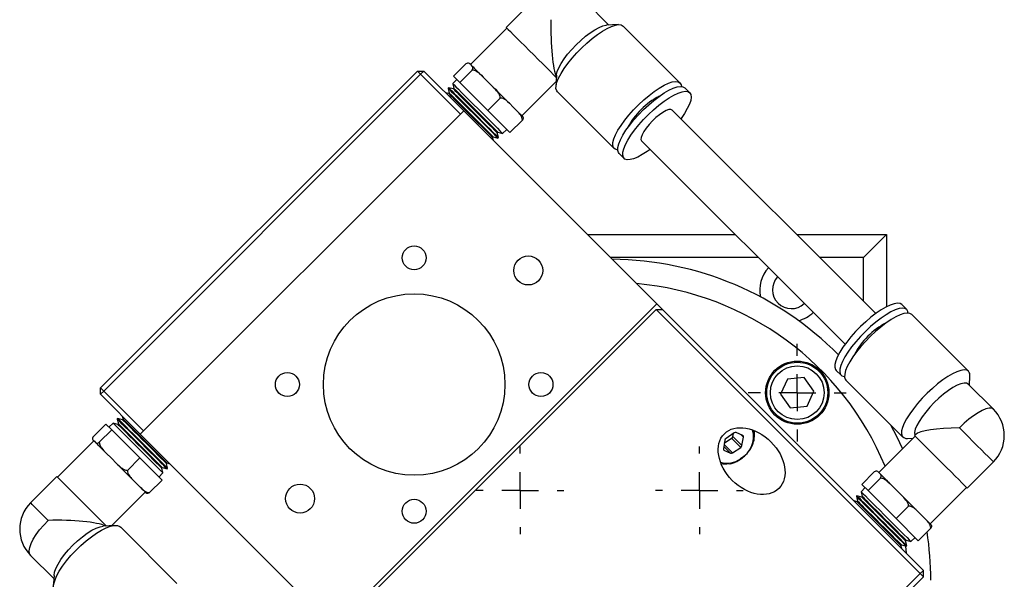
# Model space of a CAD drawing. Header units: inches. Extents: x 0.9 to 21.6, y 0.8 to 16.2.
# Tile 3 of 7: x 5.2 to 10.5, y 8.4 to 11.4. Entities that reach past the tile are written whole.
import ezdxf

# ---------------------------------------------------------------- set-up
doc = ezdxf.new("R2010")
doc.units = ezdxf.units.IN
doc.header["$MEASUREMENT"] = 0
doc.layers.add('SLD-0', color=7, linetype='Continuous')

# ---------------------------------------------------------------- blocks, each defined once
blk = doc.blocks.new('SW_CENTERMARKSYMBOL_5')
at = {"layer": 'SLD-0', "color": 0}
for p, q in [((0, 0.2), (0, 0.2378)), ((0, 0), (0, 0.1)), ((-0.2, 0), (-0.2378, 0)), ((0, 0), (-0.1, 0)), ((0, 0), (0, -0.1)), ((0, 0), (0.1, 0)), ((0.2, 0), (0.2378, 0)), ((0, -0.2), (0, -0.2378))]:
    blk.add_line(p, q, dxfattribs=at)
blk = doc.blocks.new('SW_CENTERMARKSYMBOL_8')
at = {"layer": 'SLD-0', "color": 0}
for p, q in [((0, 0.2), (0, 0.2654)), ((0, 0), (0, 0.1)), ((-0.2, 0), (-0.2654, 0)), ((0, 0), (-0.1, 0)), ((0, 0), (0, -0.1)), ((0, 0), (0.1, 0)), ((0.2, 0), (0.2654, 0)), ((0, -0.2), (0, -0.2654))]:
    blk.add_line(p, q, dxfattribs=at)
blk = doc.blocks.new('SW_CENTERMARKSYMBOL_10')
at = {"layer": 'SLD-0', "color": 0}
for p, q in [((0, 0.2), (0, 0.2378)), ((0, 0), (0, 0.1)), ((-0.2, 0), (-0.2378, 0)), ((0, 0), (-0.1, 0)), ((0, 0), (0, -0.1)), ((0, 0), (0.1, 0)), ((0.2, 0), (0.2378, 0)), ((0, -0.2), (0, -0.2378))]:
    blk.add_line(p, q, dxfattribs=at)

msp = doc.modelspace()

# ---------------------------------------------------------------- linework, layer by layer
at = {"color": 7, "linetype": 'Continuous', "lineweight": 25}
for p, q in [((7.9551, 11.4898), (7.8126, 11.3472)), ((8.3697, 11.3602), (8.2402, 11.4898)), ((7.8159, 11.3439), (7.6188, 11.1468)), ((8.4209, 11.3627), (8.3563, 11.3596)), ((8.7545, 11.0467), (8.4461, 11.3551)), ((5.6127, 9.3927), (7.331, 11.1109)), ((7.331, 11.1109), (7.3487, 11.0933)), ((7.331, 11.1109), (7.3664, 11.1109)), ((7.3487, 11.0933), (7.3664, 11.1109)), ((7.3664, 11.1109), (7.582, 10.8953)), ((7.5945, 11.1497), (7.5273, 11.0825)), ((7.6277, 11.1165), (7.5605, 11.0493)), ((7.6218, 11.1438), (7.6158, 11.1498)), ((7.6278, 11.1378), (7.6218, 11.1438)), ((7.3487, 11.0933), (5.6304, 9.375)), ((7.5644, 10.8776), (7.3487, 11.0933)), ((7.5447, 11.0651), (7.5224, 11.0428)), ((7.5605, 11.0493), (7.5273, 11.0825)), ((7.7148, 11.0508), (7.6873, 11.0783)), ((7.7423, 11.0233), (7.7148, 11.0508)), ((7.8972, 10.8684), (8.0837, 11.0549)), ((8.0853, 11.0886), (8.0822, 11.024)), ((7.5002, 11.0206), (7.4971, 11.0175)), ((7.4971, 11.0175), (7.5041, 10.9917)), ((7.526, 11.0136), (7.5002, 11.0206)), ((7.5224, 11.0428), (7.5293, 11.0169)), ((7.5293, 11.0169), (7.526, 11.0136)), ((7.7132, 10.8965), (7.5605, 11.0493)), ((8.0898, 10.9988), (8.3982, 10.6904)), ((8.8077, 10.9935), (8.7811, 11.0201)), ((7.5008, 10.9884), (7.4846, 10.9927)), ((7.5041, 10.9917), (7.5008, 10.9884)), ((7.7805, 10.9637), (7.7132, 10.8965)), ((7.582, 10.8953), (5.8284, 9.1416)), ((8.6289, 9.8484), (7.582, 10.8953)), ((7.8328, 10.7769), (7.7132, 10.8965)), ((7.851, 10.9146), (7.8295, 10.9362)), ((7.8725, 10.8931), (7.851, 10.9146)), ((9.8164, 9.7955), (8.713, 10.8989)), ((7.9001, 10.8441), (7.8328, 10.7769)), ((7.762, 10.7843), (7.7673, 10.7789)), ((7.7932, 10.772), (7.8155, 10.7943)), ((7.7388, 10.7504), (7.7421, 10.7537)), ((7.7431, 10.7342), (7.7388, 10.7504)), ((7.7421, 10.7537), (7.7679, 10.7467)), ((7.7587, 10.781), (7.764, 10.7757)), ((7.764, 10.7757), (7.7673, 10.7789)), ((7.771, 10.7498), (7.764, 10.7757)), ((7.7673, 10.7789), (7.7932, 10.772)), ((7.7679, 10.7467), (7.771, 10.7498)), ((8.546, 10.7318), (9.6494, 9.6285)), ((8.4248, 10.6638), (8.4514, 10.6372)), ((8.2528, 10.2245), (9.0534, 10.2245)), ((9.3874, 10.2245), (9.8742, 10.2245)), ((9.8742, 10.2245), (9.7492, 10.0995)), ((9.8742, 10.2245), (9.8742, 9.8319)), ((9.1784, 10.0995), (8.3778, 10.0995)), ((9.7492, 10.0995), (9.5124, 10.0995)), ((9.7492, 9.8628), (9.7492, 10.0995)), ((6.8753, 8.0948), (8.6289, 9.8484)), ((8.6602, 9.8171), (8.6289, 9.8484)), ((9.9843, 9.8169), (9.9577, 9.8435)), ((6.9066, 8.0988), (8.6248, 9.8171)), ((8.6248, 9.8171), (8.6602, 9.8171)), ((10.0574, 8.3845), (8.6248, 9.8171)), ((8.6602, 9.8171), (10.0751, 8.4022)), ((10.3193, 9.4819), (10.0109, 9.7904)), ((9.4284, 9.4487), (9.3379, 9.44)), ((9.4811, 9.3747), (9.4284, 9.4487)), ((9.6014, 9.4872), (9.628, 9.4606)), ((10.3244, 9.4055), (10.3269, 9.4567)), ((9.3379, 9.44), (9.3001, 9.3573)), ((9.6545, 9.434), (9.963, 9.1256)), ((10.454, 9.276), (10.3177, 9.4123)), ((5.6127, 9.3927), (5.6304, 9.375)), ((5.6127, 9.3573), (5.6127, 9.3927)), ((5.6127, 9.3573), (5.6304, 9.375)), ((5.8284, 9.1416), (5.6127, 9.3573)), ((5.6304, 9.375), (5.8461, 9.1593)), ((9.3001, 9.3573), (9.3529, 9.2833)), ((9.4434, 9.292), (9.4811, 9.3747)), ((9.3529, 9.2833), (9.4434, 9.292)), ((5.731, 9.2391), (5.7353, 9.2229)), ((5.5744, 9.1287), (5.6417, 9.196)), ((5.6417, 9.196), (5.6735, 9.1641)), ((5.6809, 9.2013), (5.6586, 9.179)), ((5.7068, 9.1943), (5.6809, 9.2013)), ((5.7061, 9.2265), (5.7031, 9.2235)), ((5.7031, 9.2235), (5.71, 9.1976)), ((5.732, 9.2196), (5.7061, 9.2265)), ((5.71, 9.1976), (5.7068, 9.1943)), ((5.7353, 9.2229), (5.732, 9.2196)), ((5.6062, 9.0969), (5.6735, 9.1641)), ((5.6735, 9.1641), (5.8258, 9.0118)), ((6.8753, 8.0948), (5.8284, 9.1416)), ((9.049, 9.1482), (9.0045, 9.1182)), ((9.0412, 9.128), (9.0442, 9.145)), ((9.0952, 9.1333), (9.059, 9.1499)), ((9.087, 9.137), (9.0987, 9.1254)), ((10.0297, 9.1301), (9.8326, 8.933)), ((10.0328, 9.1399), (10.0263, 9.1335)), ((5.5769, 9.1049), (5.3798, 8.9078)), ((5.5739, 9.1078), (5.5796, 9.1021)), ((5.5796, 9.1021), (5.5853, 9.0964)), ((8.998, 9.1087), (8.9897, 9.062)), ((8.992, 9.0749), (9.0293, 9.0375)), ((8.9937, 9.0849), (9.0394, 9.0392)), ((8.9949, 9.0916), (9.0346, 9.1184)), ((9.0346, 9.1184), (9.0838, 9.0692)), ((9.0412, 9.128), (9.0904, 9.0788)), ((9.0904, 9.0788), (9.0987, 9.1254)), ((9.9881, 9.118), (10.0191, 9.1195)), ((5.6443, 9.0374), (5.6717, 9.01)), ((8.9902, 9.0571), (8.9932, 9.0541)), ((8.9932, 9.0541), (9.0293, 9.0375)), ((9.0394, 9.0392), (9.0838, 9.0692)), ((5.6717, 9.01), (5.6991, 8.9826)), ((5.7586, 8.9446), (5.8258, 9.0118)), ((5.8258, 9.0118), (5.9464, 8.8913)), ((5.97, 8.9816), (5.9733, 8.9849)), ((5.9769, 8.9557), (5.97, 8.9816)), ((5.9733, 8.9849), (5.9895, 8.9806)), ((10.3114, 8.8484), (10.454, 8.9909)), ((5.9294, 8.9082), (5.9517, 8.9305)), ((5.9447, 8.9564), (5.948, 8.9596)), ((5.9517, 8.9305), (5.9447, 8.9564)), ((5.948, 8.9596), (5.9739, 8.9527)), ((5.9739, 8.9527), (5.9769, 8.9557)), ((9.8083, 8.9359), (9.7411, 8.8687)), ((9.8356, 8.93), (9.8296, 8.936)), ((9.8416, 8.9241), (9.8356, 8.93)), ((5.3764, 8.9111), (5.2339, 8.7686)), ((5.7865, 8.8953), (5.8081, 8.8736)), ((5.8081, 8.8736), (5.8298, 8.8519)), ((5.8791, 8.824), (5.9464, 8.8913)), ((9.7742, 8.8355), (9.7411, 8.8687)), ((9.8415, 8.9027), (9.7742, 8.8355)), ((9.9286, 8.8371), (9.9011, 8.8645)), ((5.6732, 8.6444), (5.8553, 8.8265)), ((9.7584, 8.8513), (9.7362, 8.829)), ((9.7362, 8.829), (9.7431, 8.8031)), ((9.927, 8.6827), (9.7742, 8.8355)), ((9.9561, 8.8096), (9.9286, 8.8371)), ((10.111, 8.6546), (10.3081, 8.8517)), ((9.7146, 8.7746), (9.6984, 8.7789)), ((9.7139, 8.8068), (9.7109, 8.8038)), ((9.7109, 8.8038), (9.7179, 8.7779)), ((9.7398, 8.7999), (9.7139, 8.8068)), ((9.7179, 8.7779), (9.7146, 8.7746)), ((9.7431, 8.8031), (9.7398, 8.7999)), ((9.9943, 8.7499), (9.927, 8.6827)), ((10.0648, 8.7009), (10.0432, 8.7224)), ((10.0466, 8.5631), (9.927, 8.6827)), ((10.0863, 8.6793), (10.0648, 8.7009)), ((5.6904, 8.6455), (5.6276, 8.6416)), ((6.0273, 8.3315), (5.7228, 8.636)), ((10.1139, 8.6303), (10.0466, 8.5631)), ((9.9778, 8.5619), (9.9811, 8.5652)), ((9.9847, 8.536), (9.9778, 8.5619)), ((9.9811, 8.5652), (10.007, 8.5582)), ((10.007, 8.5582), (10.0292, 8.5805)), ((9.9525, 8.5366), (9.9558, 8.5399)), ((9.9569, 8.5204), (9.9525, 8.5366)), ((9.9558, 8.5399), (9.9817, 8.533)), ((9.9826, 8.4947), (9.9786, 8.5338)), ((9.9817, 8.533), (9.9847, 8.536)), ((5.2339, 8.4835), (5.3598, 8.3576)), ((8.3392, 6.6662), (10.0574, 8.3845)), ((10.0574, 8.3845), (10.0751, 8.4022)), ((10.0574, 8.3845), (10.0751, 8.3668)), ((10.0751, 8.3668), (10.0751, 8.4022)), ((5.3609, 8.3748), (5.357, 8.312)), ((10.0751, 8.3668), (8.3568, 6.6486))]:
    msp.add_line(p, q, dxfattribs=at)
at = {"color": 7, "linetype": 'Continuous', "lineweight": 25, "flags": 128}
for points in [[(7.8126, 11.3472), (7.8127, 11.3471), (7.8161, 11.3437), (7.8237, 11.3362), (7.8352, 11.3246), (7.8505, 11.3094), (7.8688, 11.291), (7.8899, 11.27), (7.9129, 11.247), (7.9371, 11.2227), (7.962, 11.1979), (7.9866, 11.1732), (8.0102, 11.1496), (8.0322, 11.1276), (8.0519, 11.1079), (8.0686, 11.0912), (8.0818, 11.078), (8.0846, 11.0752)], [(8.0898, 10.9988), (8.0862, 11.0034), (8.0824, 11.0155), (8.0829, 11.0314), (8.0878, 11.0508), (8.0969, 11.0731), (8.11, 11.0978), (8.1268, 11.1244), (8.1469, 11.1523), (8.1698, 11.1807), (8.195, 11.209), (8.222, 11.2366), (8.25, 11.2627), (8.2785, 11.2869), (8.3067, 11.3085), (8.3339, 11.327), (8.3597, 11.342), (8.3833, 11.3531), (8.4042, 11.3601), (8.4219, 11.3628), (8.436, 11.3611), (8.4461, 11.3551), (8.4461, 11.3551)], [(8.0853, 11.0886), (8.0855, 11.0915), (8.0893, 11.1087), (8.0976, 11.129), (8.1099, 11.1517), (8.126, 11.1763), (8.1455, 11.2019), (8.1675, 11.2278), (8.1917, 11.2532), (8.217, 11.2773), (8.243, 11.2994), (8.2686, 11.3188), (8.2932, 11.335), (8.3159, 11.3473), (8.3362, 11.3556), (8.3534, 11.3594), (8.3563, 11.3596)], [(7.6278, 11.1378), (7.6327, 11.1329), (7.6385, 11.1271), (7.645, 11.1206), (7.6522, 11.1134), (7.6601, 11.1055), (7.6686, 11.097), (7.6777, 11.0879), (7.6873, 11.0783)], [(8.4172, 10.6828), (8.4149, 10.683), (8.4028, 10.6869), (8.3947, 10.6949), (8.3908, 10.7071), (8.3914, 10.723), (8.3962, 10.7424), (8.4053, 10.7647), (8.4184, 10.7894), (8.4352, 10.816), (8.4553, 10.8438), (8.4782, 10.8723), (8.5035, 10.9006), (8.5304, 10.9281), (8.5584, 10.9543), (8.5869, 10.9785), (8.6151, 11.0001), (8.6424, 11.0186), (8.6681, 11.0335), (8.6917, 11.0447), (8.7126, 11.0516), (8.7303, 11.0543), (8.7444, 11.0527), (8.7545, 11.0467), (8.7545, 11.0467)], [(7.4971, 11.0175), (7.4986, 11.0161), (7.5043, 11.0104), (7.5142, 11.0005), (7.5278, 10.9869), (7.5448, 10.9699), (7.5646, 10.95), (7.5866, 10.928), (7.6101, 10.9046), (7.6343, 10.8804), (7.6585, 10.8562), (7.6818, 10.8329), (7.7035, 10.8112), (7.723, 10.7917), (7.7395, 10.7752), (7.7526, 10.7621), (7.7619, 10.7528)], [(7.5002, 11.0206), (7.5016, 11.0191), (7.5074, 11.0134), (7.5172, 11.0036), (7.5308, 10.9899), (7.5478, 10.9729), (7.5677, 10.9531), (7.5897, 10.9311), (7.6132, 10.9076), (7.6374, 10.8834), (7.6615, 10.8592), (7.6848, 10.8359), (7.7065, 10.8142), (7.726, 10.7947), (7.7425, 10.7782), (7.7556, 10.7651), (7.7649, 10.7559)], [(7.5224, 11.0428), (7.5239, 11.0413), (7.5296, 11.0356), (7.5394, 11.0258), (7.553, 11.0121), (7.5701, 10.9951), (7.5899, 10.9753), (7.6119, 10.9533), (7.6354, 10.9298), (7.6596, 10.9056), (7.6837, 10.8815), (7.707, 10.8581), (7.7288, 10.8364), (7.7482, 10.817), (7.7648, 10.8004), (7.7779, 10.7873), (7.7871, 10.7781)], [(7.526, 11.0136), (7.5279, 11.0118), (7.5339, 11.0058), (7.544, 10.9957), (7.5577, 10.982), (7.5745, 10.9651), (7.594, 10.9457), (7.6152, 10.9245), (7.6376, 10.9021), (7.6602, 10.8795), (7.6822, 10.8575), (7.7029, 10.8367), (7.7216, 10.8181), (7.7374, 10.8023), (7.7499, 10.7897), (7.7587, 10.781)], [(7.5293, 11.0169), (7.5311, 11.0151), (7.5372, 11.0091), (7.5472, 10.999), (7.561, 10.9853), (7.5778, 10.9684), (7.5972, 10.949), (7.6185, 10.9277), (7.6408, 10.9054), (7.6634, 10.8828), (7.6855, 10.8607), (7.7062, 10.84), (7.7248, 10.8214), (7.7407, 10.8055), (7.7532, 10.793), (7.762, 10.7843)], [(7.7423, 11.0233), (7.7536, 11.012), (7.7649, 11.0007), (7.7762, 10.9894), (7.7874, 10.9783), (7.7983, 10.9673), (7.8091, 10.9566), (7.8195, 10.9462), (7.8295, 10.9362)], [(8.4248, 10.6638), (8.4213, 10.6683), (8.4174, 10.6805), (8.4179, 10.6964), (8.4228, 10.7158), (8.4319, 10.7381), (8.445, 10.7628), (8.4618, 10.7894), (8.4819, 10.8173), (8.5048, 10.8457), (8.53, 10.874), (8.557, 10.9016), (8.585, 10.9277), (8.6135, 10.9519), (8.6417, 10.9735), (8.6689, 10.992), (8.6947, 11.0069), (8.7183, 11.0181), (8.7392, 11.0251), (8.7569, 11.0278), (8.771, 11.0261), (8.7811, 11.0201), (8.7811, 11.0201)], [(8.5927, 10.6852), (8.577, 10.6742), (8.5504, 10.6574), (8.5257, 10.6443), (8.5034, 10.6352), (8.484, 10.6304), (8.4681, 10.6298), (8.4559, 10.6337), (8.4478, 10.6418), (8.444, 10.6539), (8.4445, 10.6699), (8.4494, 10.6892), (8.4585, 10.7115), (8.4716, 10.7363), (8.4884, 10.7628), (8.5085, 10.7907), (8.5314, 10.8191), (8.5566, 10.8474), (8.5836, 10.875), (8.6116, 10.9011), (8.64, 10.9253), (8.6682, 10.9469), (8.6955, 10.9654), (8.7213, 10.9804), (8.7449, 10.9915), (8.7658, 10.9985), (8.7835, 11.0012), (8.7975, 10.9995), (8.8077, 10.9935), (8.8077, 10.9935)], [(8.7545, 11.0467), (8.7605, 11.0366), (8.7621, 11.0277)], [(7.5008, 10.9884), (7.5026, 10.9866), (7.5087, 10.9805), (7.5187, 10.9705), (7.5324, 10.9568), (7.5493, 10.9399), (7.5687, 10.9205), (7.59, 10.8992), (7.6123, 10.8769), (7.6349, 10.8543), (7.657, 10.8322), (7.6777, 10.8115), (7.6963, 10.7929), (7.7122, 10.777), (7.7247, 10.7645), (7.7334, 10.7557)], [(7.5041, 10.9917), (7.5059, 10.9898), (7.5119, 10.9838), (7.522, 10.9737), (7.5357, 10.96), (7.5526, 10.9432), (7.572, 10.9238), (7.5932, 10.9025), (7.6156, 10.8802), (7.6382, 10.8575), (7.6603, 10.8355), (7.681, 10.8148), (7.6996, 10.7961), (7.7155, 10.7803), (7.728, 10.7678), (7.7367, 10.759)], [(8.8077, 10.9935), (8.8137, 10.9834), (8.8153, 10.9693), (8.8126, 10.9516), (8.8056, 10.9307), (8.7945, 10.9071), (8.7795, 10.8814), (8.761, 10.8541), (8.7597, 10.8522)], [(7.8725, 10.8931), (7.8789, 10.8868), (7.8844, 10.8812), (7.8892, 10.8764), (7.8932, 10.8725), (7.8962, 10.8694), (7.8984, 10.8672), (7.8998, 10.8659), (7.9002, 10.8654)], [(8.713, 10.8989), (8.7054, 10.9023), (8.694, 10.9014), (8.6794, 10.8961), (8.6622, 10.8868), (8.6435, 10.8739), (8.624, 10.8581), (8.6048, 10.8401), (8.5868, 10.8209), (8.571, 10.8014), (8.5581, 10.7826), (8.5488, 10.7655), (8.5435, 10.7509), (8.5426, 10.7395), (8.546, 10.7318)], [(7.7334, 10.7557), (7.738, 10.7511), (7.7388, 10.7504)], [(7.7367, 10.759), (7.7413, 10.7544), (7.7421, 10.7537)], [(7.7619, 10.7528), (7.7669, 10.7477), (7.7679, 10.7467)], [(7.7649, 10.7559), (7.77, 10.7508), (7.771, 10.7498)], [(7.7871, 10.7781), (7.7922, 10.773), (7.7932, 10.772)], [(9.9577, 9.8435), (9.9476, 9.8495), (9.9335, 9.8512), (9.9158, 9.8485), (9.8949, 9.8415), (9.8713, 9.8304), (9.8455, 9.8154), (9.8183, 9.7969), (9.7901, 9.7753), (9.7616, 9.7511), (9.7336, 9.725), (9.7066, 9.6974), (9.6814, 9.6691), (9.6585, 9.6407), (9.6384, 9.6128), (9.6216, 9.5862), (9.6085, 9.5615), (9.5994, 9.5392), (9.5945, 9.5198), (9.594, 9.5039), (9.5978, 9.4918), (9.6014, 9.4872)], [(9.9843, 9.8169), (9.9741, 9.8229), (9.9601, 9.8246), (9.9424, 9.8219), (9.9215, 9.8149), (9.8979, 9.8038), (9.8721, 9.7888), (9.8448, 9.7703), (9.8166, 9.7487), (9.7882, 9.7245), (9.7602, 9.6984), (9.7332, 9.6708), (9.708, 9.6425), (9.685, 9.6141), (9.6649, 9.5863), (9.6482, 9.5597), (9.6351, 9.5349), (9.626, 9.5126), (9.6211, 9.4933), (9.6206, 9.4773), (9.6244, 9.4652), (9.6325, 9.4571), (9.6447, 9.4533), (9.647, 9.453)], [(10.0109, 9.7904), (10.0007, 9.7963), (9.9866, 9.798), (9.9689, 9.7953), (9.9481, 9.7883), (9.9245, 9.7772), (9.8987, 9.7622), (9.8714, 9.7437), (9.8432, 9.7221), (9.8148, 9.698), (9.7868, 9.6718), (9.7598, 9.6442), (9.7346, 9.6159), (9.7116, 9.5875), (9.6915, 9.5597), (9.6747, 9.5331), (9.6617, 9.5083), (9.6526, 9.486), (9.6477, 9.4667), (9.6472, 9.4507), (9.651, 9.4386), (9.6545, 9.434)], [(9.9918, 9.7979), (9.9903, 9.8068), (9.9843, 9.8169)], [(10.3193, 9.4819), (10.3091, 9.4879), (10.2951, 9.4896), (10.2774, 9.4869), (10.2565, 9.4799), (10.2329, 9.4688), (10.2071, 9.4538), (10.1798, 9.4353), (10.1516, 9.4137), (10.1232, 9.3895), (10.0952, 9.3634), (10.0682, 9.3358), (10.043, 9.3075), (10.02, 9.2791), (9.9999, 9.2513), (9.9832, 9.2247), (9.9701, 9.1999), (9.961, 9.1776), (9.9561, 9.1583), (9.9556, 9.1423), (9.9594, 9.1302), (9.9675, 9.1221), (9.9797, 9.1183), (9.9881, 9.118)], [(10.3177, 9.4123), (10.3082, 9.4174), (10.2946, 9.4181), (10.2775, 9.4143), (10.2572, 9.4061), (10.2344, 9.3937), (10.2098, 9.3776), (10.1842, 9.3582), (10.1583, 9.3361), (10.1329, 9.312), (10.1088, 9.2866), (10.0867, 9.2607), (10.0673, 9.2351), (10.0512, 9.2105), (10.0388, 9.1877), (10.0306, 9.1674), (10.0268, 9.1502), (10.0275, 9.1367), (10.0279, 9.1351)], [(10.454, 9.276), (10.4445, 9.2812), (10.4309, 9.2819), (10.4137, 9.278), (10.3934, 9.2698), (10.3707, 9.2575), (10.3461, 9.2413), (10.3205, 9.2219), (10.2946, 9.1998), (10.2692, 9.1757)], [(5.944, 8.9382), (5.9339, 8.9483), (5.92, 8.9622), (5.9028, 8.9794), (5.8828, 8.9993), (5.8607, 9.0215), (5.8371, 9.045), (5.8129, 9.0693), (5.7888, 9.0934), (5.7656, 9.1166), (5.744, 9.1382), (5.7247, 9.1575), (5.7083, 9.1738), (5.6955, 9.1867), (5.6865, 9.1957), (5.6817, 9.2005), (5.6809, 9.2013)], [(5.9662, 8.9604), (5.9561, 8.9705), (5.9422, 8.9844), (5.925, 9.0016), (5.905, 9.0216), (5.8829, 9.0437), (5.8594, 9.0673), (5.8351, 9.0915), (5.811, 9.1156), (5.7878, 9.1388), (5.7662, 9.1604), (5.7469, 9.1797), (5.7306, 9.196), (5.7177, 9.2089), (5.7087, 9.2179), (5.7039, 9.2227), (5.7031, 9.2235)], [(5.9692, 8.9634), (5.9591, 8.9735), (5.9453, 8.9874), (5.9281, 9.0046), (5.9081, 9.0246), (5.8859, 9.0467), (5.8624, 9.0703), (5.8382, 9.0945), (5.8141, 9.1186), (5.7908, 9.1419), (5.7692, 9.1635), (5.7499, 9.1827), (5.7336, 9.1991), (5.7207, 9.2119), (5.7118, 9.2209), (5.7069, 9.2257), (5.7061, 9.2265)], [(5.938, 8.9631), (5.9285, 8.9727), (5.9152, 8.9859), (5.8988, 9.0023), (5.8797, 9.0214), (5.8586, 9.0425), (5.8364, 9.0647), (5.8138, 9.0874), (5.7916, 9.1095), (5.7706, 9.1305), (5.7517, 9.1495), (5.7354, 9.1657), (5.7224, 9.1788), (5.7131, 9.188), (5.7079, 9.1932), (5.7068, 9.1943)], [(5.9413, 8.9664), (5.9317, 8.9759), (5.9185, 8.9892), (5.902, 9.0056), (5.8829, 9.0247), (5.8619, 9.0458), (5.8397, 9.068), (5.817, 9.0906), (5.7948, 9.1128), (5.7739, 9.1338), (5.7549, 9.1527), (5.7387, 9.169), (5.7256, 9.182), (5.7164, 9.1913), (5.7112, 9.1965), (5.71, 9.1976)], [(5.9632, 8.9884), (5.9537, 8.9979), (5.9405, 9.0111), (5.924, 9.0276), (5.9049, 9.0467), (5.8839, 9.0678), (5.8616, 9.09), (5.839, 9.1126), (5.8168, 9.1348), (5.7959, 9.1558), (5.7769, 9.1747), (5.7606, 9.191), (5.7476, 9.204), (5.7383, 9.2133), (5.7331, 9.2185), (5.732, 9.2196)], [(5.9665, 8.9917), (5.957, 9.0012), (5.9438, 9.0144), (5.9273, 9.0309), (5.9082, 9.05), (5.8871, 9.071), (5.8649, 9.0933), (5.8423, 9.1159), (5.8201, 9.1381), (5.7991, 9.159), (5.7802, 9.178), (5.7639, 9.1943), (5.7509, 9.2073), (5.7416, 9.2166), (5.7364, 9.2218), (5.7353, 9.2229)], [(9.8967, 9.1919), (9.9291, 9.1304), (9.9616, 9.062)], [(10.0263, 9.1335), (10.0265, 9.1333), (10.0299, 9.13), (10.0374, 9.1224), (10.049, 9.1108), (10.0642, 9.0956), (10.0826, 9.0772), (10.1036, 9.0562), (10.1266, 9.0332), (10.1509, 9.0089), (10.1757, 8.9841), (10.2004, 8.9595), (10.224, 8.9358), (10.246, 8.9138), (10.2656, 8.8942), (10.2824, 8.8775), (10.2956, 8.8642), (10.305, 8.8548), (10.3103, 8.8495), (10.3114, 8.8484)], [(10.2692, 9.1757), (10.2934, 9.1514), (10.3183, 9.1266), (10.3429, 9.102), (10.3666, 9.0783), (10.3885, 9.0564), (10.4082, 9.0367), (10.4249, 9.02), (10.4381, 9.0067), (10.4475, 8.9973), (10.4528, 8.9921), (10.454, 8.9909)], [(5.6443, 9.0374), (5.6347, 9.047), (5.6257, 9.056), (5.6173, 9.0645), (5.6095, 9.0723), (5.6023, 9.0794), (5.5959, 9.0859), (5.5902, 9.0915), (5.5853, 9.0964)], [(5.7865, 8.8953), (5.7764, 8.9053), (5.766, 8.9158), (5.7552, 8.9265), (5.7442, 8.9375), (5.733, 8.9487), (5.7217, 8.96), (5.7104, 8.9713), (5.6991, 8.9826)], [(5.97, 8.9816), (5.9687, 8.9829), (5.9632, 8.9884)], [(5.9733, 8.9849), (5.972, 8.9862), (5.9665, 8.9917)], [(5.9447, 8.9564), (5.9434, 8.9577), (5.938, 8.9631)], [(5.948, 8.9596), (5.9467, 8.961), (5.9413, 8.9664)], [(5.9517, 8.9305), (5.95, 8.9322), (5.944, 8.9382)], [(5.9739, 8.9527), (5.9722, 8.9544), (5.9662, 8.9604)], [(5.9769, 8.9557), (5.9752, 8.9575), (5.9692, 8.9634)], [(9.8416, 8.9241), (9.8465, 8.9191), (9.8523, 8.9134), (9.8588, 8.9069), (9.866, 8.8996), (9.8739, 8.8917), (9.8824, 8.8832), (9.8915, 8.8741), (9.9011, 8.8645)], [(5.6449, 8.6426), (5.6431, 8.6444), (5.6291, 8.6585), (5.6117, 8.6759), (5.5915, 8.6961), (5.5691, 8.7185), (5.5451, 8.7424), (5.5204, 8.7671), (5.4956, 8.7919), (5.4716, 8.816), (5.4489, 8.8386), (5.4284, 8.8591), (5.4107, 8.8768), (5.3962, 8.8913), (5.3855, 8.902), (5.3788, 8.9087), (5.3764, 8.9111), (5.3764, 8.9111)], [(5.8582, 8.8235), (5.8577, 8.824), (5.8563, 8.8254), (5.854, 8.8277), (5.8508, 8.8309), (5.8468, 8.8349), (5.8419, 8.8398), (5.8363, 8.8455), (5.8298, 8.8519)], [(9.7362, 8.829), (9.7364, 8.8288), (9.74, 8.8252), (9.7478, 8.8174), (9.7596, 8.8056), (9.7749, 8.7902), (9.7934, 8.7718), (9.8144, 8.7508), (9.8373, 8.7279), (9.8612, 8.704), (9.8855, 8.6797), (9.9093, 8.6559), (9.9319, 8.6333), (9.9526, 8.6126), (9.9707, 8.5945), (9.9855, 8.5796), (9.9968, 8.5684), (10.004, 8.5612), (10.0069, 8.5583), (10.007, 8.5582)], [(9.9561, 8.8096), (9.9674, 8.7983), (9.9787, 8.7869), (9.99, 8.7757), (10.0011, 8.7645), (10.0121, 8.7535), (10.0228, 8.7428), (10.0332, 8.7324), (10.0432, 8.7224)], [(5.329, 8.6734), (5.3064, 8.6961), (5.2859, 8.7166), (5.2682, 8.7343), (5.2537, 8.7487), (5.243, 8.7595), (5.2363, 8.7661), (5.2339, 8.7686), (5.2339, 8.7686)], [(9.7109, 8.8038), (9.7111, 8.8035), (9.7147, 8.8), (9.7225, 8.7922), (9.7343, 8.7804), (9.7497, 8.765), (9.7682, 8.7465), (9.7892, 8.7255), (9.812, 8.7027), (9.836, 8.6787), (9.8602, 8.6544), (9.8841, 8.6306), (9.9067, 8.608), (9.9273, 8.5873), (9.9454, 8.5693), (9.9603, 8.5544), (9.9715, 8.5432), (9.9787, 8.536), (9.9816, 8.533), (9.9817, 8.533)], [(9.7139, 8.8068), (9.7142, 8.8066), (9.7177, 8.803), (9.7255, 8.7952), (9.7373, 8.7834), (9.7527, 8.768), (9.7712, 8.7495), (9.7922, 8.7285), (9.815, 8.7057), (9.839, 8.6818), (9.8633, 8.6575), (9.8871, 8.6337), (9.9097, 8.611), (9.9304, 8.5904), (9.9484, 8.5723), (9.9633, 8.5574), (9.9745, 8.5462), (9.9817, 8.539), (9.9847, 8.5361), (9.9847, 8.536)], [(9.7146, 8.7746), (9.7149, 8.7742), (9.7189, 8.7703), (9.727, 8.7622), (9.7389, 8.7503), (9.7543, 8.7349), (9.7725, 8.7167), (9.7929, 8.6963), (9.8148, 8.6744), (9.8374, 8.6518), (9.8598, 8.6293), (9.8813, 8.6079), (9.9011, 8.5881), (9.9184, 8.5708), (9.9327, 8.5565), (9.9433, 8.5458), (9.95, 8.5391), (9.9525, 8.5366), (9.9525, 8.5366)], [(9.7179, 8.7779), (9.7182, 8.7775), (9.7222, 8.7736), (9.7303, 8.7655), (9.7422, 8.7535), (9.7575, 8.7382), (9.7758, 8.72), (9.7962, 8.6995), (9.8181, 8.6776), (9.8407, 8.6551), (9.8631, 8.6326), (9.8846, 8.6111), (9.9044, 8.5914), (9.9217, 8.574), (9.9359, 8.5598), (9.9466, 8.5491), (9.9533, 8.5424), (9.9558, 8.5399), (9.9558, 8.5399)], [(9.7398, 8.7999), (9.7402, 8.7995), (9.7441, 8.7955), (9.7522, 8.7875), (9.7642, 8.7755), (9.7795, 8.7602), (9.7977, 8.7419), (9.8182, 8.7215), (9.8401, 8.6996), (9.8626, 8.677), (9.8851, 8.6546), (9.9066, 8.6331), (9.9263, 8.6133), (9.9437, 8.596), (9.9579, 8.5818), (9.9686, 8.5711), (9.9753, 8.5644), (9.9778, 8.5619), (9.9778, 8.5619)], [(9.7431, 8.8031), (9.7435, 8.8028), (9.7474, 8.7988), (9.7555, 8.7907), (9.7674, 8.7788), (9.7828, 8.7634), (9.801, 8.7452), (9.8215, 8.7248), (9.8434, 8.7029), (9.8659, 8.6803), (9.8884, 8.6579), (9.9099, 8.6364), (9.9296, 8.6166), (9.9469, 8.5993), (9.9612, 8.585), (9.9719, 8.5744), (9.9786, 8.5677), (9.9811, 8.5652), (9.9811, 8.5652)], [(5.2339, 8.4835), (5.2278, 8.4939), (5.2263, 8.5083), (5.2293, 8.5263), (5.2368, 8.5473), (5.2485, 8.5707), (5.2641, 8.5958), (5.2831, 8.6218), (5.305, 8.648), (5.329, 8.6734)], [(10.0863, 8.6793), (10.0926, 8.673), (10.0982, 8.6674), (10.103, 8.6626), (10.1069, 8.6587), (10.11, 8.6556), (10.1122, 8.6534), (10.1135, 8.6521), (10.114, 8.6517)], [(5.3664, 8.2797), (5.3595, 8.2908), (5.3568, 8.3059), (5.3586, 8.3245), (5.3648, 8.3462), (5.3751, 8.3706), (5.3895, 8.397), (5.4074, 8.4248), (5.4286, 8.4534), (5.4525, 8.4821), (5.4786, 8.5103), (5.5062, 8.5372), (5.5347, 8.5622), (5.5634, 8.5848), (5.5917, 8.6045), (5.6189, 8.6206), (5.6443, 8.633), (5.6675, 8.6413), (5.6877, 8.6453), (5.7046, 8.6449), (5.7177, 8.6401), (5.7228, 8.636)], [(5.3609, 8.3748), (5.3638, 8.3917), (5.3713, 8.4128), (5.3831, 8.4362), (5.3987, 8.4613), (5.4177, 8.4873), (5.4395, 8.5134), (5.4636, 8.5389), (5.4891, 8.5629), (5.5152, 8.5848), (5.5412, 8.6038), (5.5663, 8.6194), (5.5897, 8.6311), (5.6107, 8.6386), (5.6276, 8.6416)]]:
    msp.add_lwpolyline(points, dxfattribs=at)
at = {"color": 7, "linetype": 'Continuous', "lineweight": 25}
for centre, radius in [((7.3135, 10.0977), 0.065), ((7.9322, 10.0289), 0.0787), ((7.3135, 9.4102), 0.492), ((9.3906, 9.366), 0.1715), ((9.3906, 9.366), 0.1654), ((9.3906, 9.366), 0.1457), ((6.626, 9.4102), 0.065), ((8.001, 9.4102), 0.065), ((6.6948, 8.7914), 0.0787), ((7.3135, 8.7227), 0.065)]:
    msp.add_circle(centre, radius, dxfattribs=at)
for centre, radius, start, end in [((8.8268, 10.6181), 0.4009, 117.3593, 152.6408), ((8.3742, 8.3495), 1.74, 44.5935, 89.5496), ((9.3587, 9.9245), 0.1715, 136.2562, 193.1432), ((9.3587, 9.9245), 0.1025, 137.1022, 312.8978), ((8.3742, 8.3495), 1.615, 22.4765, 84.8431), ((9.3587, 9.9245), 0.1715, 282.8395, 313.7438), ((10.0566, 9.3883), 0.4009, 117.3591, 152.6409), ((10.2917, 9.4599), 0.0354, 354.9314, 38.6164), ((10.3114, 9.1335), 0.2016, 0, 45), ((9.0555, 9.1398), 0.0106, 70.7498, 128.0839), ((9.0163, 9.1282), 0.1369, 298.6577, 15.1069), ((9.092, 9.1271), 0.00689, 344.9782, 62.6224), ((9.051, 9.1376), 0.1075, 349.5024, 12.5372), ((10.3114, 9.1335), 0.2016, 315, 0), ((9.0129, 9.1054), 0.0153, 123.1942, 167.7702), ((9.0262, 9.1312), 0.0153, 303.1931, 347.7712), ((9.0754, 9.082), 0.0153, 303.1933, 347.7706), ((8.9964, 9.0603), 0.00689, 164.9789, 242.6218), ((9.0328, 9.0476), 0.0106, 250.7491, 308.0846), ((9.0105, 9.1), 0.1165, 251.7561, 307.8395), ((9.0002, 9.0824), 0.1032, 256.9755, 280.7514), ((5.3764, 8.626), 0.2016, 135, 225), ((8.3742, 8.3495), 1.74, 0, 8.6401)]:
    msp.add_arc(centre, radius, start, end, dxfattribs=at)
for centre, major_axis, ratio, start_param, end_param in [((8.0976, 11.3472), (0, 0.2818), 0.151623, 1.420319, 2.836426), ((10.3114, 9.1335), (0.2818, 0), 0.151623, 1.721273, 2.991116), ((5.3764, 8.626), (0.281, 0), 0.171149, 0.34697, 1.740303)]:
    msp.add_ellipse(centre, major_axis=major_axis, ratio=ratio, start_param=start_param, end_param=end_param, dxfattribs=at)
msp.add_ellipse((9.1431, 8.9948), major_axis=(-0.148, 0.148), ratio=0.707107, dxfattribs=at)
for points, knots in [([(7.6158, 11.1498), (7.614, 11.1516), (7.612, 11.1533), (7.6073, 11.1541), (7.6055, 11.1541), (7.6009, 11.153), (7.5982, 11.1519), (7.5945, 11.1497)], [0, 0, 0, 0, 0.5, 0.5, 0.75, 0.75, 1, 1, 1, 1]), ([(7.6277, 11.1165), (7.63, 11.1202), (7.631, 11.123), (7.6321, 11.1276), (7.6321, 11.1294), (7.6313, 11.134), (7.6296, 11.136), (7.6278, 11.1378)], [0, 0, 0, 0, 0.25, 0.25, 0.5, 0.5, 1, 1, 1, 1]), ([(7.6873, 11.0783), (7.6788, 11.0868), (7.6702, 11.0951), (7.6556, 11.1058), (7.6506, 11.1091), (7.6397, 11.1142), (7.6339, 11.1162), (7.6277, 11.1165)], [0, 0, 0, 0, 0.5, 0.5, 0.75, 0.75, 1, 1, 1, 1]), ([(7.7805, 10.9637), (7.7802, 10.97), (7.7782, 10.9758), (7.773, 10.9867), (7.7698, 10.9917), (7.7591, 11.0061), (7.7508, 11.0148), (7.7423, 11.0233)], [0, 0, 0, 0, 0.25, 0.25, 0.5, 0.5, 1, 1, 1, 1]), ([(7.8295, 10.9362), (7.8228, 10.9428), (7.816, 10.9493), (7.8042, 10.9572), (7.8001, 10.9596), (7.7909, 10.963), (7.786, 10.9641), (7.7805, 10.9637)], [0, 0, 0, 0, 0.5, 0.5, 0.75, 0.75, 1, 1, 1, 1]), ([(7.9001, 10.8441), (7.9005, 10.8496), (7.8994, 10.8546), (7.8959, 10.8638), (7.8936, 10.8679), (7.8857, 10.8796), (7.8792, 10.8865), (7.8725, 10.8931)], [0, 0, 0, 0, 0.25, 0.25, 0.5, 0.5, 1, 1, 1, 1]), ([(7.9002, 10.8654), (7.902, 10.8636), (7.9037, 10.8616), (7.9045, 10.8569), (7.9045, 10.8551), (7.9034, 10.8505), (7.9023, 10.8478), (7.9001, 10.8441)], [0, 0, 0, 0, 0.5, 0.5, 0.75, 0.75, 1, 1, 1, 1]), ([(5.5744, 9.1287), (5.5721, 9.1251), (5.571, 9.1223), (5.5698, 9.1178), (5.5698, 9.1161), (5.5705, 9.1116), (5.5721, 9.1096), (5.5739, 9.1078)], [0, 0, 0, 0, 0.25, 0.25, 0.5, 0.5, 1, 1, 1, 1]), ([(5.5853, 9.0964), (5.5871, 9.0946), (5.5891, 9.093), (5.5936, 9.0923), (5.5954, 9.0923), (5.5999, 9.0935), (5.6026, 9.0946), (5.6062, 9.0969)], [0, 0, 0, 0, 0.5, 0.5, 0.75, 0.75, 1, 1, 1, 1]), ([(5.6062, 9.0969), (5.6065, 9.0907), (5.6085, 9.0849), (5.6137, 9.074), (5.6169, 9.069), (5.6275, 9.0546), (5.6358, 9.0459), (5.6443, 9.0374)], [0, 0, 0, 0, 0.25, 0.25, 0.5, 0.5, 1, 1, 1, 1]), ([(9.0825, 9.0048), (9.0864, 9.0076), (9.0975, 9.0155), (9.1143, 9.0311), (9.1316, 9.052), (9.1451, 9.0747), (9.1542, 9.0961), (9.1566, 9.1095), (9.1576, 9.1149)], [0, 0, 0, 0, 0.101471, 0.292465, 0.483761, 0.675286, 0.867153, 1, 1, 1, 1]), ([(5.6991, 8.9826), (5.7076, 8.9741), (5.7162, 8.9659), (5.7307, 8.9552), (5.7357, 8.952), (5.7466, 8.9468), (5.7524, 8.9448), (5.7586, 8.9446)], [0, 0, 0, 0, 0.5, 0.5, 0.75, 0.75, 1, 1, 1, 1]), ([(9.0225, 8.9801), (9.0241, 8.9803), (9.0335, 8.9813), (9.0511, 8.9875), (9.0695, 8.9964), (9.0797, 9.003), (9.0825, 9.0048)], [0, 0, 0, 0, 0.081114, 0.466706, 0.853761, 1, 1, 1, 1]), ([(5.7586, 8.9446), (5.7582, 8.939), (5.7594, 8.934), (5.7629, 8.9248), (5.7652, 8.9207), (5.7732, 8.9089), (5.7798, 8.902), (5.7865, 8.8953)], [0, 0, 0, 0, 0.25, 0.25, 0.5, 0.5, 1, 1, 1, 1]), ([(9.8296, 8.936), (9.8278, 8.9378), (9.8258, 8.9395), (9.8211, 8.9404), (9.8193, 8.9403), (9.8147, 8.9392), (9.8119, 8.9382), (9.8083, 8.9359)], [0, 0, 0, 0, 0.5, 0.5, 0.75, 0.75, 1, 1, 1, 1]), ([(9.8415, 8.9027), (9.8437, 8.9064), (9.8448, 8.9092), (9.8459, 8.9138), (9.8459, 8.9156), (9.8451, 8.9202), (9.8434, 8.9222), (9.8416, 8.9241)], [0, 0, 0, 0, 0.25, 0.25, 0.5, 0.5, 1, 1, 1, 1]), ([(9.9011, 8.8645), (9.8926, 8.873), (9.8839, 8.8813), (9.8694, 8.8921), (9.8644, 8.8953), (9.8535, 8.9005), (9.8477, 8.9024), (9.8415, 8.9027)], [0, 0, 0, 0, 0.5, 0.5, 0.75, 0.75, 1, 1, 1, 1]), ([(5.8298, 8.8519), (5.8365, 8.8452), (5.8434, 8.8387), (5.8552, 8.8306), (5.8594, 8.8283), (5.8686, 8.8248), (5.8736, 8.8236), (5.8791, 8.824)], [0, 0, 0, 0, 0.5, 0.5, 0.75, 0.75, 1, 1, 1, 1]), ([(5.8791, 8.824), (5.8755, 8.8217), (5.8727, 8.8206), (5.8682, 8.8195), (5.8665, 8.8194), (5.862, 8.8201), (5.86, 8.8217), (5.8582, 8.8235)], [0, 0, 0, 0, 0.25, 0.25, 0.5, 0.5, 1, 1, 1, 1]), ([(9.9943, 8.7499), (9.994, 8.7562), (9.992, 8.762), (9.9868, 8.7729), (9.9835, 8.7779), (9.9729, 8.7924), (9.9646, 8.8011), (9.9561, 8.8096)], [0, 0, 0, 0, 0.25, 0.25, 0.5, 0.5, 1, 1, 1, 1]), ([(10.0432, 8.7224), (10.0366, 8.729), (10.0298, 8.7355), (10.018, 8.7435), (10.0139, 8.7458), (10.0047, 8.7492), (9.9998, 8.7504), (9.9943, 8.7499)], [0, 0, 0, 0, 0.5, 0.5, 0.75, 0.75, 1, 1, 1, 1]), ([(10.1139, 8.6303), (10.1143, 8.6359), (10.1131, 8.6408), (10.1097, 8.65), (10.1074, 8.6541), (10.0994, 8.6658), (10.0929, 8.6727), (10.0863, 8.6793)], [0, 0, 0, 0, 0.25, 0.25, 0.5, 0.5, 1, 1, 1, 1]), ([(10.114, 8.6517), (10.1158, 8.6498), (10.1175, 8.6478), (10.1183, 8.6432), (10.1183, 8.6414), (10.1172, 8.6368), (10.1161, 8.634), (10.1139, 8.6303)], [0, 0, 0, 0, 0.5, 0.5, 0.75, 0.75, 1, 1, 1, 1])]:
    msp.add_open_spline(points, degree=3, knots=knots, dxfattribs=at)

# ---------------------------------------------------------------- block references
at = {"layer": 'SLD-0', "color": 7}
for name, p in [('SW_CENTERMARKSYMBOL_8', (9.3906, 9.366)), ('SW_CENTERMARKSYMBOL_10', (7.888, 8.8356)), ('SW_CENTERMARKSYMBOL_5', (8.8603, 8.8356))]:
    msp.add_blockref(name, p, dxfattribs=at)

doc.saveas('drawing.dxf')
